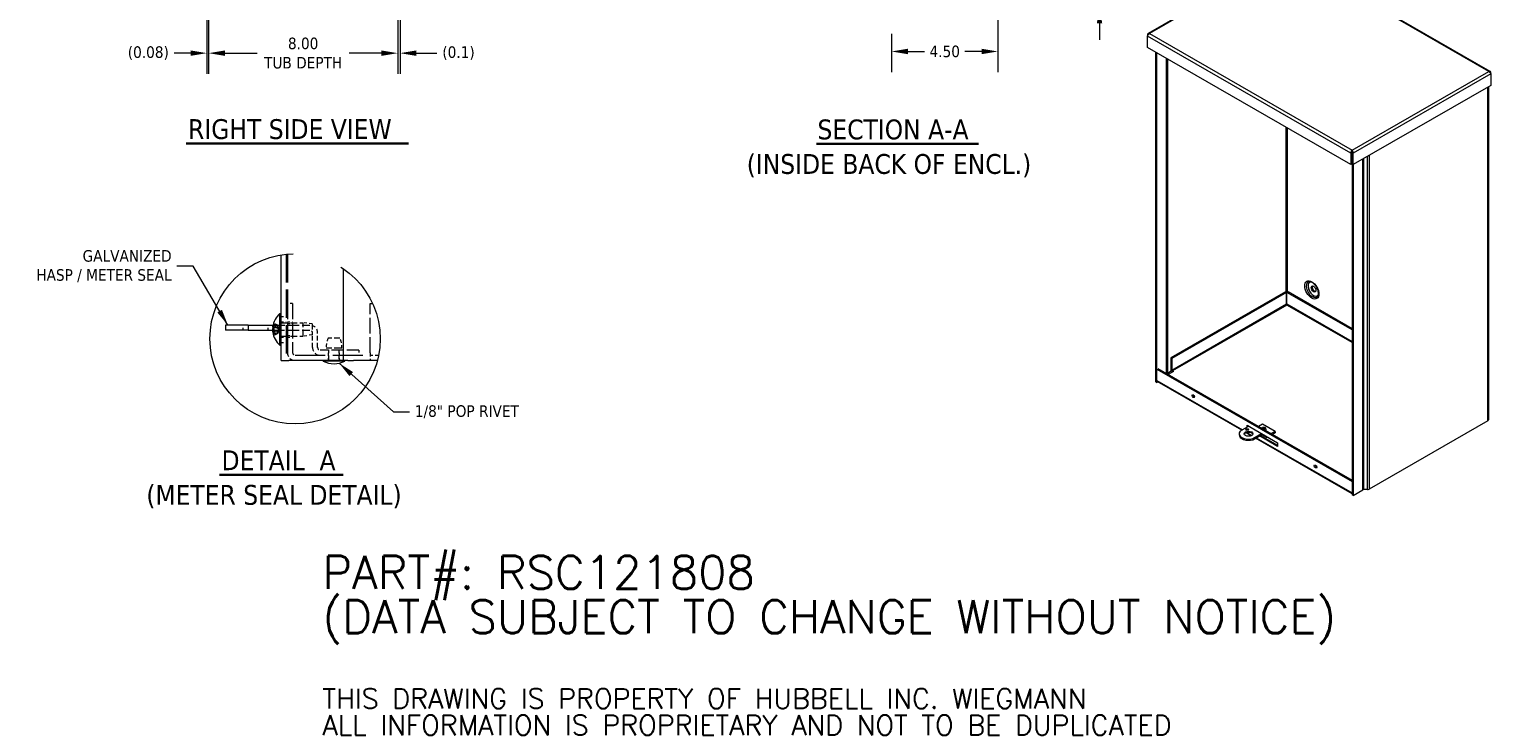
# Model space of a CAD drawing. Header units: inches. Extents: x 8 to 115, y 4 to 70.
# Tile 4 of 6: x 53 to 115, y 4 to 33. Entities that reach past the tile are written whole.
import ezdxf

# ---------------------------------------------------------------- set-up
doc = ezdxf.new("R2010")
doc.units = ezdxf.units.IN
doc.header["$LTSCALE"] = 7
doc.header["$MEASUREMENT"] = 0
doc.linetypes.add('DASHED', pattern=[0.2067, 0.1654, -0.0413])
doc.linetypes.add('DOUBLE_DASH_CHAIN', pattern=[1.2403, 0.6614, -0.0827, 0.1654, -0.0827, 0.1654, -0.0827])
doc.layers.get('0').update_dxf_attribs({"lineweight": 0})
for name, color, linetype, lineweight in [('Detail Boundary (ANSI)', 7, 'DOUBLE_DASH_CHAIN', 5), ('Dimension (ANSI)', 7, 'Continuous', 5), ('Hidden (ANSI)', 7, 'DASHED', 5), ('Symbol (ANSI)', 7, 'Continuous', 5), ('Visible (ANSI)', 7, 'Continuous', 5), ('Visible Narrow (ANSI)', 7, 'Continuous', 5)]:
    doc.layers.add(name, color=color, linetype=linetype, lineweight=lineweight)
doc.styles.add('DEFAULT-ANSI', font='tahoma.ttf')
doc.styles.add('Note Text (ANSI)', font='tahoma.ttf')
doc.styles.add('ROMANS', font='tahoma.ttf')
doc.styles.add('Text Style168', font='tahoma.ttf')
doc.dimstyles.new('Default (ANSI)', dxfattribs={"dimscale": 7, "dimtxt": 0.07, "dimasz": 0.098425, "dimexe": 0.125, "dimexo": 0.0625, "dimgap": 0.031496, "dimtad": 0, "dimtih": 1, "dimtoh": 1, "dimrnd": 1e-08, "dimzin": 0, "dimdsep": 46, "dimtxsty": 'ROMANS', "dimcen": 0.09, "dimdle": 0.393701, "dimclrd": 256, "dimclre": 256, "dimclrt": 256, "dimadec": 0, "dimazin": 0, "dimtfac": 1.428571, "dimtofl": 0, "dimtmove": 0, "dimatfit": 3, "dimfxl": 1, "dimtolj": 1, "dimtzin": 0, "dimlwd": -1, "dimlwe": -1, "dimarcsym": 0})
doc.dimstyles.new('Default (ANSI)$7', dxfattribs={"dimscale": 7, "dimtxt": 0.07, "dimasz": 0.098425, "dimexe": 0.125, "dimexo": 0.0625, "dimgap": 0.031496, "dimtad": 0, "dimtih": 1, "dimtoh": 1, "dimrnd": 1e-08, "dimzin": 0, "dimdsep": 46, "dimtxsty": 'ROMANS', "dimcen": 0.09, "dimdle": 0.393701, "dimclrd": 256, "dimclre": 256, "dimclrt": 256, "dimadec": 0, "dimazin": 0, "dimtfac": 1.428571, "dimtofl": 0, "dimtmove": 0, "dimatfit": 3, "dimfxl": 1, "dimtolj": 1, "dimtzin": 0, "dimlwd": -1, "dimlwe": -1, "dimarcsym": 0})

# ---------------------------------------------------------------- blocks, each defined once
blk = doc.blocks.new('*D5')
at = {"layer": 'Defpoints', "color": 0, "transparency": 16777216}
for p in [(95.342, 35.618), (98.627, 35.618), (95.889, 34.118)]:
    blk.add_point(p, dxfattribs=at)
at = {"layer": 'Dimension (ANSI)', "transparency": 16777216}
for p, q in [((98.627, 36.307), (98.627, 36.996)), ((95.78, 35.618), (99.502, 35.618)), ((96.326, 34.118), (99.502, 34.118)), ((98.627, 33.429), (98.627, 32.74))]:
    blk.add_line(p, q, dxfattribs=at)
for points in [[(98.512, 36.307), (98.742, 36.307), (98.627, 35.618)], [(98.512, 33.429), (98.742, 33.429), (98.627, 34.118)]]:
    blk.add_solid(points, dxfattribs=at)
at = {"layer": 'Dimension (ANSI)', "transparency": 16777216, "insert": (98.627, 34.868), "char_height": 0.49, "attachment_point": 5, "style": 'ROMANS'}
blk.add_mtext('\\A1;1.50', dxfattribs=at)
blk = doc.blocks.new('*D13')
at = {"layer": 'Defpoints', "color": 0, "transparency": 16777216}
for p in [(60.928, 34.211), (68.928, 34.118), (60.928, 32.169)]:
    blk.add_point(p, dxfattribs=at)
at = {"layer": 'Dimension (ANSI)', "transparency": 16777216}
for p, q in [((60.928, 33.774), (60.928, 31.294)), ((68.928, 33.681), (68.928, 31.294)), ((61.617, 32.169), (62.983, 32.169)), ((68.24, 32.169), (66.874, 32.169))]:
    blk.add_line(p, q, dxfattribs=at)
for points in [[(61.617, 32.284), (61.617, 32.054), (60.928, 32.169)], [(68.24, 32.284), (68.24, 32.054), (68.928, 32.169)]]:
    blk.add_solid(points, dxfattribs=at)
at = {"layer": 'Dimension (ANSI)', "transparency": 16777216, "insert": (64.928, 32.169), "char_height": 0.49, "attachment_point": 5, "style": 'ROMANS'}
blk.add_mtext('\\A1;8.00\\PTUB DEPTH', dxfattribs=at)
blk = doc.blocks.new('*D14')
at = {"layer": 'Defpoints', "color": 0, "transparency": 16777216}
for p in [(60.851, 34.118), (60.928, 34.211), (60.928, 32.169)]:
    blk.add_point(p, dxfattribs=at)
at = {"layer": 'Dimension (ANSI)', "transparency": 16777216}
for p, q in [((60.851, 33.681), (60.851, 31.294)), ((60.928, 33.774), (60.928, 31.294)), ((60.162, 32.169), (59.473, 32.169)), ((61.617, 32.169), (62.306, 32.169))]:
    blk.add_line(p, q, dxfattribs=at)
for points in [[(60.162, 32.284), (60.162, 32.054), (60.851, 32.169)], [(61.617, 32.284), (61.617, 32.054), (60.928, 32.169)]]:
    blk.add_solid(points, dxfattribs=at)
at = {"layer": 'Dimension (ANSI)', "transparency": 16777216, "insert": (58.376, 32.169), "char_height": 0.49, "attachment_point": 5, "style": 'ROMANS'}
blk.add_mtext('\\A1;(0.08)', dxfattribs=at)
blk = doc.blocks.new('*D17')
at = {"layer": 'Defpoints', "color": 0, "transparency": 16777216}
for p in [(94.327, 34.602), (89.827, 33.42), (89.827, 32.24)]:
    blk.add_point(p, dxfattribs=at)
at = {"layer": 'Dimension (ANSI)', "transparency": 16777216}
for p, q in [((94.327, 34.165), (94.327, 31.365)), ((89.827, 32.983), (89.827, 31.365)), ((90.516, 32.24), (91.223, 32.24)), ((93.638, 32.24), (92.931, 32.24))]:
    blk.add_line(p, q, dxfattribs=at)
for points in [[(90.516, 32.355), (90.516, 32.125), (89.827, 32.24)], [(93.638, 32.355), (93.638, 32.125), (94.327, 32.24)]]:
    blk.add_solid(points, dxfattribs=at)
at = {"layer": 'Dimension (ANSI)', "transparency": 16777216, "insert": (92.077, 32.24), "char_height": 0.49, "attachment_point": 5, "style": 'ROMANS'}
blk.add_mtext('\\A1;4.50', dxfattribs=at)
blk = doc.blocks.new('*D20')
at = {"layer": 'Defpoints', "color": 0, "transparency": 16777216}
for p in [(69.028, 35.291), (68.928, 34.118), (69.028, 32.169)]:
    blk.add_point(p, dxfattribs=at)
at = {"layer": 'Dimension (ANSI)', "transparency": 16777216}
for p, q in [((69.028, 34.853), (69.028, 31.294)), ((68.928, 33.681), (68.928, 31.294)), ((68.24, 32.169), (67.551, 32.169)), ((69.717, 32.169), (70.59, 32.169))]:
    blk.add_line(p, q, dxfattribs=at)
for points in [[(68.24, 32.284), (68.24, 32.054), (68.928, 32.169)], [(69.717, 32.284), (69.717, 32.054), (69.028, 32.169)]]:
    blk.add_solid(points, dxfattribs=at)
at = {"layer": 'Dimension (ANSI)', "transparency": 16777216, "insert": (71.503, 32.169), "char_height": 0.49, "attachment_point": 5, "style": 'ROMANS'}
blk.add_mtext('\\A1;(0.1)', dxfattribs=at)
blk = doc.blocks.new('2dTransSymbol1')
at = {"layer": 'Detail Boundary (ANSI)', "ltscale": 0.521368}
blk.add_circle((9.2265, 2.8685), 0.5146, dxfattribs=at)

msp = doc.modelspace()

# ---------------------------------------------------------------- linework, layer by layer
at = {"layer": 'Hidden (ANSI)', "ltscale": 1.036779}
msp.add_line((64.21189, 23.66201), (64.21189, 19.16166), dxfattribs=at)
at = {"layer": 'Hidden (ANSI)', "ltscale": 1.037993}
msp.add_line((64.26645, 23.66728), (64.26645, 19.16166), dxfattribs=at)
at = {"layer": 'Hidden (ANSI)', "ltscale": 0.058946}
for p, q in [((64.48358, 21.56791), (64.26658, 21.56791)), ((62.38358, 20.43916), (62.38358, 20.65616)), ((63.44845, 20.43916), (63.44845, 20.65616)), ((63.69608, 20.43916), (63.69608, 20.65616)), ((63.88595, 20.43916), (63.88595, 20.65616)), ((63.99489, 21.02103), (64.21189, 21.02103)), ((63.99489, 20.80228), (64.21189, 20.80228)), ((64.26658, 20.80228), (64.48358, 20.80228)), ((64.26658, 20.73141), (64.48358, 20.73141)), ((63.99489, 20.14603), (64.21189, 20.14603)), ((63.99489, 19.92728), (64.21189, 19.92728)), ((64.26658, 20.21691), (64.48358, 20.21691)), ((64.26658, 20.14603), (64.48358, 20.14603)), ((65.99733, 19.37866), (65.99733, 19.59566)), ((65.99733, 19.16166), (65.99733, 19.37866)), ((66.47333, 19.37866), (66.47333, 19.59566)), ((66.47333, 19.16166), (66.47333, 19.37866)), ((67.28533, 19.59566), (67.28533, 19.37866))]:
    msp.add_line(p, q, dxfattribs=at)
at = {"layer": 'Hidden (ANSI)', "ltscale": 0.565833}
for p, q in [((64.26658, 21.56791), (64.26658, 19.48803)), ((64.48358, 21.56791), (64.48358, 19.48803)), ((67.76658, 19.48803), (67.76658, 21.56791))]:
    msp.add_line(p, q, dxfattribs=at)
at = {"layer": 'Hidden (ANSI)', "ltscale": 0.026858}
msp.add_line((67.76658, 21.56791), (67.86565, 21.56791), dxfattribs=at)
at = {"layer": 'Hidden (ANSI)', "ltscale": 0.427812}
msp.add_line((63.64332, 20.43916), (65.21595, 20.43916), dxfattribs=at)
at = {"layer": 'Hidden (ANSI)', "ltscale": 0.424167}
msp.add_line((63.65672, 20.65616), (65.21595, 20.65616), dxfattribs=at)
at = {"layer": 'Hidden (ANSI)', "ltscale": 0.056324}
msp.add_line((63.67817, 20.56475), (63.88553, 20.56294), dxfattribs=at)
at = {"layer": 'Hidden (ANSI)', "ltscale": 0.027089}
for p, q in [((63.68424, 20.73651), (63.68424, 20.68584)), ((63.68424, 20.37645), (63.68424, 20.29094))]:
    msp.add_line(p, q, dxfattribs=at)
at = {"layer": 'Hidden (ANSI)', "ltscale": 0.000345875}
msp.add_line((63.68424, 20.5734), (63.68424, 20.57187), dxfattribs=at)
at = {"layer": 'Hidden (ANSI)', "ltscale": 0.023429}
for p, q in [((63.83729, 20.6125), (63.83729, 20.65621)), ((63.83729, 20.53222), (63.83729, 20.60597)), ((63.83729, 20.34235), (63.83729, 20.4161)), ((63.83729, 20.29211), (63.83729, 20.33582))]:
    msp.add_line(p, q, dxfattribs=at)
at = {"layer": 'Hidden (ANSI)', "ltscale": 0.031099}
for q in [(63.88506, 20.5754), (63.88506, 20.37292)]:
    msp.add_line((63.93889, 20.47416), q, dxfattribs=at)
at = {"layer": 'Hidden (ANSI)', "ltscale": 0.253225}
for p, q in [((63.99489, 20.76116), (64.92589, 20.76116)), ((63.99489, 20.18716), (64.92589, 20.18716))]:
    msp.add_line(p, q, dxfattribs=at)
at = {"layer": 'Hidden (ANSI)', "ltscale": 0.245235}
msp.add_line((64.92589, 20.18716), (64.92589, 20.76116), dxfattribs=at)
at = {"layer": 'Hidden (ANSI)', "ltscale": 0.104818}
for p, q in [((65.30739, 20.70516), (64.92589, 20.76116)), ((65.30739, 20.24316), (64.92589, 20.18716))]:
    msp.add_line(p, q, dxfattribs=at)
at = {"layer": 'Hidden (ANSI)', "ltscale": 0.197365}
msp.add_line((65.30739, 20.70516), (65.30739, 20.24316), dxfattribs=at)
at = {"layer": 'Hidden (ANSI)', "ltscale": 0.06441}
msp.add_line((63.64846, 20.38331), (63.88553, 20.38538), dxfattribs=at)
at = {"layer": 'Hidden (ANSI)', "ltscale": 0.001067}
msp.add_line((63.68424, 20.26248), (63.68424, 20.2597), dxfattribs=at)
at = {"layer": 'Hidden (ANSI)', "ltscale": 0.169894}
for p, q in [((65.32533, 19.70503), (65.32533, 20.32978)), ((65.54233, 19.70503), (65.54233, 20.32978))]:
    msp.add_line(p, q, dxfattribs=at)
at = {"layer": 'Hidden (ANSI)', "ltscale": 0.215466}
msp.add_line((66.4875, 20.0998), (65.98315, 20.0998), dxfattribs=at)
at = {"layer": 'Hidden (ANSI)', "ltscale": 1.096698}
msp.add_line((64.59295, 19.37866), (67.76658, 19.37866), dxfattribs=at)
at = {"layer": 'Hidden (ANSI)', "ltscale": 0.444409}
msp.add_line((67.28533, 19.59566), (65.6517, 19.59566), dxfattribs=at)
at = {"layer": 'Hidden (ANSI)', "ltscale": 0.282095}
msp.add_line((66.56545, 19.6798), (65.90521, 19.6798), dxfattribs=at)
at = {"layer": 'Hidden (ANSI)', "ltscale": 0.121838}
for p, q in [((66.01658, 19.23166), (66.01658, 19.6798)), ((66.45408, 19.23166), (66.45408, 19.6798))]:
    msp.add_line(p, q, dxfattribs=at)
at = {"layer": 'Hidden (ANSI)', "ltscale": 0.139397}
msp.add_line((67.76658, 19.48803), (67.76658, 19.16166), dxfattribs=at)
at = {"layer": 'Hidden (ANSI)', "ltscale": 0.095749}
msp.add_line((67.76658, 19.37866), (68.11884, 19.37866), dxfattribs=at)
at = {"layer": 'Hidden (ANSI)', "ltscale": 0.139397}
for centre, radius, start, end in [((65.21595, 20.32978), 0.32638, 0, 90), ((64.59295, 19.48803), 0.32637, 180, 270), ((65.6517, 19.70503), 0.32637, 180, 270)]:
    msp.add_arc(centre, radius, start, end, dxfattribs=at)
at = {"layer": 'Hidden (ANSI)', "ltscale": 0.046648}
for centre, radius, start, end in [((65.21595, 20.32978), 0.10937, 0, 90), ((64.59295, 19.48803), 0.10938, 180, 270), ((65.6517, 19.70503), 0.10937, 180, 270)]:
    msp.add_arc(centre, radius, start, end, dxfattribs=at)
at = {"layer": 'Hidden (ANSI)', "ltscale": 0.117211}
for centre, start, end in [((66.82099, 19.72708), 156.0175471, 182.9553903), ((65.64967, 19.72708), 357.0446097, 23.9824529)]:
    msp.add_arc(centre, 0.917, start, end, dxfattribs=at)
at = {"layer": 'Hidden (ANSI)', "ltscale": 0.029819}
for centre, start, end in [((65.94658, 19.23166), 270, 0), ((66.52408, 19.23166), 180, 270)]:
    msp.add_arc(centre, 0.07, start, end, dxfattribs=at)
at = {"layer": 'Hidden (ANSI)', "ltscale": 0.040089}
for centre, major_axis, ratio, start_param, end_param in [((64.52712, 20.48571), (-0.88848, 0.017), 0.88991713, 5.97417462, 6.14038147), ((64.52712, 20.45993), (-0.88854, -0.01381), 0.8273236, 5.94429374, 6.1105006), ((64.52712, 20.49671), (-0.8886, 0.00871), 0.45603876, 0.1643031, 0.33050995), ((64.52712, 20.4532), (-0.8886, -0.00937), 0.56165782, 0.15390696, 0.32011382)]:
    msp.add_ellipse(centre, major_axis=major_axis, ratio=ratio, start_param=start_param, end_param=end_param, dxfattribs=at)
at = {"layer": 'Hidden (ANSI)', "ltscale": 0.014112}
for points in [[(63.64396, 20.57784), (63.64405, 20.57861), (63.64415, 20.57941), (63.64511, 20.58699), (63.64648, 20.59587), (63.64864, 20.60842), (63.64922, 20.61167), (63.64983, 20.61507)], [(63.64396, 20.47416), (63.64405, 20.47285), (63.64415, 20.47156), (63.64511, 20.46005), (63.64648, 20.45125), (63.64864, 20.44271), (63.64922, 20.44077), (63.64983, 20.43902)]]:
    msp.add_open_spline(points, degree=3, knots=[0.072733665, 0.072733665, 0.072733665, 0.072733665, 0.0758557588, 0.0758557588, 0.1010879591, 0.1010879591, 0.10923577, 0.10923577, 0.10923577, 0.10923577], dxfattribs=at)
at = {"layer": 'Hidden (ANSI)', "ltscale": 0.002359}
msp.add_open_spline([(63.64983, 20.57264), (63.64936, 20.57022), (63.6489, 20.56766), (63.64846, 20.56501)], degree=3, dxfattribs=at)
at = {"layer": 'Hidden (ANSI)', "ltscale": 0.00787}
for points, knots in [([(63.68532, 20.74237), (63.68462, 20.74052), (63.68424, 20.73837), (63.68424, 20.73426), (63.68483, 20.73161), (63.68675, 20.72745), (63.68843, 20.7252), (63.69165, 20.72231), (63.69356, 20.72106), (63.69548, 20.72019)], [0.0173374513, 0.0173374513, 0.0173374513, 0.0173374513, 0.0218953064, 0.0218953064, 0.0274003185, 0.0274003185, 0.0328849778, 0.0328849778, 0.0373294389, 0.0373294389, 0.0373294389, 0.0373294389]), ([(63.69548, 20.67076), (63.69356, 20.67155), (63.69165, 20.6727), (63.68843, 20.67536), (63.68675, 20.67743), (63.68483, 20.68128), (63.68424, 20.68374), (63.68424, 20.68757), (63.68462, 20.68956), (63.68532, 20.69129)], [0.05024115, 0.05024115, 0.05024115, 0.05024115, 0.054685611, 0.054685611, 0.0601702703, 0.0601702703, 0.0656752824, 0.0656752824, 0.0702331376, 0.0702331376, 0.0702331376, 0.0702331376]), ([(63.68532, 20.57488), (63.68462, 20.57392), (63.68424, 20.57282), (63.68424, 20.57072), (63.68483, 20.56936), (63.68675, 20.56725), (63.68843, 20.56611), (63.69165, 20.56467), (63.69356, 20.56404), (63.69548, 20.56361)], [0.0173374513, 0.0173374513, 0.0173374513, 0.0173374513, 0.0218953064, 0.0218953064, 0.0274003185, 0.0274003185, 0.0328849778, 0.0328849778, 0.0373294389, 0.0373294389, 0.0373294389, 0.0373294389]), ([(63.68532, 20.37344), (63.68462, 20.37439), (63.68424, 20.3755), (63.68424, 20.3776), (63.68483, 20.37896), (63.68675, 20.38107), (63.68843, 20.38221), (63.69165, 20.38365), (63.69356, 20.38428), (63.69548, 20.3847)], [0.0173374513, 0.0173374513, 0.0173374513, 0.0173374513, 0.0218953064, 0.0218953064, 0.0274003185, 0.0274003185, 0.0328849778, 0.0328849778, 0.0373294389, 0.0373294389, 0.0373294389, 0.0373294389]), ([(63.69548, 20.3013), (63.69356, 20.30074), (63.69165, 20.29994), (63.68843, 20.2981), (63.68675, 20.29668), (63.68483, 20.29404), (63.68424, 20.29236), (63.68424, 20.28977), (63.68462, 20.28842), (63.68532, 20.28725)], [0.05024115, 0.05024115, 0.05024115, 0.05024115, 0.054685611, 0.054685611, 0.0601702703, 0.0601702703, 0.0656752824, 0.0656752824, 0.0702331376, 0.0702331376, 0.0702331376, 0.0702331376]), ([(63.69548, 20.27756), (63.69356, 20.27677), (63.69165, 20.27562), (63.68843, 20.27296), (63.68675, 20.27089), (63.68483, 20.26704), (63.68424, 20.26458), (63.68424, 20.26075), (63.68462, 20.25876), (63.68532, 20.25703)], [0.05024115, 0.05024115, 0.05024115, 0.05024115, 0.054685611, 0.054685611, 0.0601702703, 0.0601702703, 0.0656752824, 0.0656752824, 0.0702331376, 0.0702331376, 0.0702331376, 0.0702331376])]:
    msp.add_open_spline(points, degree=3, knots=knots, dxfattribs=at)
at = {"layer": 'Hidden (ANSI)', "ltscale": 0.006047}
for points, knots in [([(63.69548, 20.64702), (63.69356, 20.64758), (63.69165, 20.64838), (63.68843, 20.65022), (63.68675, 20.65164), (63.68483, 20.65428), (63.68424, 20.65596), (63.68424, 20.65738)], [0.05024115, 0.05024115, 0.05024115, 0.05024115, 0.054685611, 0.054685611, 0.0601702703, 0.0601702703, 0.0656752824, 0.0656752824, 0.0656752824, 0.0656752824]), ([(63.68424, 20.21181), (63.68424, 20.21406), (63.68483, 20.21671), (63.68675, 20.22087), (63.68843, 20.22312), (63.69165, 20.22601), (63.69356, 20.22726), (63.69548, 20.22813)], [0.0218953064, 0.0218953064, 0.0218953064, 0.0218953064, 0.0274003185, 0.0274003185, 0.0328849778, 0.0328849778, 0.0373294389, 0.0373294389, 0.0373294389, 0.0373294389])]:
    msp.add_open_spline(points, degree=3, knots=knots, dxfattribs=at)
at = {"layer": 'Hidden (ANSI)', "ltscale": 0.043086}
for points, weights in [([(63.83729, 20.65621), (63.77766, 20.68319), (63.69548, 20.72019)], [1, 1.01386799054, 1.00236054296]), ([(63.69548, 20.67076), (63.77766, 20.63707), (63.83729, 20.6125)], [1.00236054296, 1.01386799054, 1]), ([(63.69548, 20.64702), (63.77766, 20.62329), (63.83729, 20.60597)], [1.00236054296, 1.01386799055, 1]), ([(63.83729, 20.53222), (63.77766, 20.54546), (63.69548, 20.56361)], [1, 1.01386799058, 1.00236054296]), ([(63.83729, 20.4161), (63.77766, 20.40286), (63.69548, 20.3847)], [1, 1.01386799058, 1.00236054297]), ([(63.69548, 20.3013), (63.77766, 20.32503), (63.83729, 20.34235)], [1.00236054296, 1.01386799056, 1]), ([(63.69548, 20.27756), (63.77766, 20.31125), (63.83729, 20.33582)], [1.00236054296, 1.01386799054, 1]), ([(63.83729, 20.29211), (63.77766, 20.26513), (63.69548, 20.22813)], [1, 1.01386799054, 1.00236054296])]:
    msp.add_rational_spline(points, weights, degree=2, dxfattribs=at)
at = {"layer": 'Hidden (ANSI)', "ltscale": 0.01435}
for points, weights in [([(63.86189, 20.61423), (63.85135, 20.63232), (63.83729, 20.65621)], [1.26415938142, 1.1355693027, 1]), ([(63.83729, 20.6125), (63.85135, 20.59041), (63.86189, 20.57368)], [1, 1.1355693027, 1.26415938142]), ([(63.83729, 20.60597), (63.85135, 20.59083), (63.86189, 20.57936)], [1, 1.1355693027, 1.26415938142]), ([(63.86189, 20.51095), (63.85135, 20.52012), (63.83729, 20.53222)], [1.26415938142, 1.1355693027, 1]), ([(63.86189, 20.43737), (63.85135, 20.4282), (63.83729, 20.4161)], [1.26415938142, 1.1355693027, 1]), ([(63.83729, 20.33582), (63.85135, 20.3579), (63.86189, 20.37464)], [1, 1.1355693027, 1.26415938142]), ([(63.83729, 20.34235), (63.85135, 20.35749), (63.86189, 20.36896)], [1, 1.1355693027, 1.26415938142]), ([(63.86189, 20.33409), (63.85135, 20.316), (63.83729, 20.29211)], [1.26415938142, 1.1355693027, 1])]:
    msp.add_rational_spline(points, weights, degree=2, dxfattribs=at)
at = {"layer": 'Hidden (ANSI)', "ltscale": 0.046049}
for points in [[(63.86189, 20.57936), (63.86765, 20.57309), (63.87337, 20.56837), (63.88071, 20.56405), (63.88354, 20.56297), (63.88749, 20.56292), (63.88857, 20.56397), (63.88857, 20.56774), (63.88749, 20.57071), (63.88354, 20.57836), (63.88071, 20.58304), (63.87337, 20.59508), (63.86765, 20.60434), (63.86189, 20.61423)], [(63.86189, 20.57368), (63.86765, 20.56454), (63.87337, 20.55389), (63.88071, 20.5367), (63.88354, 20.52894), (63.88749, 20.51308), (63.88857, 20.50498), (63.88857, 20.49025), (63.88749, 20.48263), (63.88354, 20.46875), (63.88071, 20.46246), (63.87337, 20.44946), (63.86765, 20.44238), (63.86189, 20.43737)], [(63.86189, 20.37464), (63.86765, 20.38378), (63.87337, 20.39443), (63.88071, 20.41162), (63.88354, 20.41938), (63.88749, 20.43523), (63.88857, 20.44334), (63.88857, 20.45807), (63.88749, 20.46569), (63.88354, 20.47957), (63.88071, 20.48586), (63.87337, 20.49886), (63.86765, 20.50594), (63.86189, 20.51095)], [(63.86189, 20.36896), (63.86765, 20.37523), (63.87337, 20.37995), (63.88071, 20.38427), (63.88354, 20.38535), (63.88749, 20.3854), (63.88857, 20.38435), (63.88857, 20.38058), (63.88749, 20.37761), (63.88354, 20.36996), (63.88071, 20.36528), (63.87337, 20.35324), (63.86765, 20.34398), (63.86189, 20.33409)]]:
    msp.add_open_spline(points, degree=3, knots=[0.304491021, 0.304491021, 0.304491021, 0.304491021, 0.329715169, 0.329715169, 0.346259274, 0.346259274, 0.362803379, 0.362803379, 0.379347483, 0.379347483, 0.395891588, 0.395891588, 0.421115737, 0.421115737, 0.421115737, 0.421115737], dxfattribs=at)
at = {"layer": 'Hidden (ANSI)', "ltscale": 0.014928}
msp.add_open_spline([(63.64983, 20.36743), (63.64799, 20.37386), (63.64633, 20.37886), (63.64459, 20.38263), (63.64412, 20.38324), (63.64379, 20.38324)], degree=3, knots=[0, 0, 0, 0, 0.0252937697, 0.0252937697, 0.0382839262, 0.0382839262, 0.0382839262, 0.0382839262], dxfattribs=at)
at = {"layer": 'Symbol (ANSI)', "lineweight": 30}
for p, q in [((59.97449, 28.34631), (69.38535, 28.34631)), ((86.65044, 28.33331), (93.50659, 28.33331)), ((61.39087, 14.32733), (66.62079, 14.32733))]:
    msp.add_line(p, q, dxfattribs=at)
at = {"layer": 'Visible (ANSI)'}
for p, q in [((106.48989, 36.34404), (100.6855, 33.00151)), ((115.15663, 31.39858), (106.56871, 36.34404)), ((100.67732, 32.94396), (100.65894, 32.95455)), ((100.65894, 32.95455), (100.65894, 32.89506)), ((100.65894, 32.40923), (100.65894, 32.89506)), ((109.26118, 27.45553), (100.65894, 32.40923)), ((101.00703, 18.25918), (101.00703, 32.20877)), ((101.05087, 18.23393), (101.05087, 32.18353)), ((101.49282, 31.92903), (101.49282, 18.59202)), ((115.16481, 31.34103), (115.18319, 31.35162)), ((115.18319, 31.29213), (115.18319, 31.35162)), ((115.18319, 31.29213), (115.18319, 30.8063)), ((115.18319, 30.8063), (109.36448, 27.45553)), ((115.08609, 30.75038), (115.08609, 16.6445)), ((109.30502, 27.9666), (109.26118, 27.94136)), ((109.26118, 27.94136), (109.26118, 27.45553)), ((109.30502, 27.9666), (109.30502, 27.48078)), ((109.31184, 28.01166), (109.31184, 13.47676)), ((109.31283, 28.0131), (109.31283, 28.06379)), ((109.32064, 27.9666), (109.32064, 27.48078)), ((109.32064, 27.9666), (109.36448, 27.94136)), ((109.36448, 27.45553), (109.36448, 27.94136)), ((109.30502, 27.48078), (109.26118, 27.45553)), ((109.32064, 27.48078), (109.36448, 27.45553)), ((109.35568, 27.4606), (109.35568, 13.45151)), ((63.99489, 19.16166), (63.99489, 23.63269)), ((66.61989, 23.05195), (66.61989, 19.16166)), ((106.5001, 22.06317), (101.64585, 19.26779)), ((106.54394, 22.03793), (101.68969, 19.24255)), ((106.54394, 22.03793), (106.5001, 22.06317)), ((106.54394, 21.5521), (106.54394, 22.03793)), ((106.55957, 22.03793), (106.60341, 22.06317)), ((109.31184, 20.453), (106.55957, 22.03793)), ((106.55957, 21.5521), (106.55957, 22.03793)), ((109.31184, 20.50349), (106.60341, 22.06317)), ((63.94488, 19.80216), (63.94488, 21.14616)), ((63.94488, 21.14616), (63.99489, 21.14616)), ((62.60268, 20.65616), (61.63983, 20.65616)), ((61.63983, 20.65616), (61.63983, 20.43916)), ((62.60268, 20.43916), (61.63983, 20.43916)), ((62.60268, 20.65616), (63.65672, 20.65616)), ((62.60268, 20.65616), (62.60268, 20.43916)), ((62.60268, 20.43916), (63.64332, 20.43916)), ((63.64379, 20.56505), (63.67817, 20.56475)), ((63.68424, 20.65738), (63.68424, 20.5734)), ((63.64379, 20.38327), (63.64846, 20.38331)), ((63.68424, 20.2597), (63.68424, 20.21181)), ((63.94488, 19.80216), (63.99489, 19.80216)), ((101.68969, 19.24255), (101.64585, 19.26779)), ((101.64585, 19.26779), (101.64585, 18.78197)), ((101.68969, 19.24255), (101.68969, 18.75672)), ((63.99489, 19.16166), (64.32127, 19.16166)), ((66.61989, 19.16166), (64.32127, 19.16166)), ((65.77683, 19.13716), (65.77683, 19.16166)), ((66.69383, 19.13716), (65.77683, 19.13716)), ((66.82364, 19.16166), (66.61989, 19.16166)), ((66.69383, 19.13716), (66.69383, 19.16166)), ((66.82364, 19.16166), (67.05442, 19.16166)), ((68.06879, 19.16166), (67.05442, 19.16166)), ((101.0509, 18.79601), (109.31184, 14.03885)), ((101.09474, 18.82125), (109.31184, 14.08934)), ((101.50197, 18.62287), (101.6652, 18.71687)), ((101.75633, 18.69279), (101.53707, 18.56653)), ((101.71178, 18.71845), (101.75633, 18.69279)), ((101.71232, 18.66745), (101.71178, 18.66776)), ((101.00703, 18.25918), (101.05087, 18.23393)), ((101.0896, 18.25623), (101.05087, 18.23393)), ((104.64828, 16.20693), (101.0703, 18.26734)), ((104.94232, 16.37625), (104.57652, 16.1656)), ((105.04852, 15.97644), (104.83128, 16.10154)), ((104.87202, 16.33577), (104.87202, 16.41673)), ((104.87202, 16.41673), (106.15365, 15.67869)), ((104.91586, 16.39149), (104.91586, 16.36102)), ((105.52256, 16.46268), (105.35652, 16.36706)), ((106.05996, 16.15321), (105.52256, 16.46268)), ((106.05996, 16.15321), (105.89392, 16.05759)), ((105.93793, 16.03225), (106.05996, 16.10252)), ((106.05996, 16.15321), (106.05996, 16.10252)), ((115.05878, 16.60653), (110.03109, 13.71128)), ((104.53354, 16.06173), (104.53354, 16.01104)), ((105.11392, 15.85614), (105.47972, 16.06678)), ((105.11392, 15.80545), (105.52373, 16.04144)), ((105.11392, 15.85614), (105.11392, 15.80545)), ((109.31184, 13.52136), (105.22969, 15.87211)), ((106.15365, 15.5254), (105.39063, 15.96479)), ((105.43447, 15.99004), (106.15365, 15.57589)), ((105.4876, 16.02063), (105.68338, 15.90789)), ((105.66398, 15.95073), (105.66398, 15.96067)), ((105.72992, 15.91246), (105.73881, 15.91758)), ((106.15365, 15.67869), (106.15365, 15.5254)), ((109.35568, 13.45151), (109.77031, 13.69028)), ((109.96515, 13.69555), (109.7924, 13.69555)), ((109.35568, 13.45151), (109.31184, 13.47676))]:
    msp.add_line(p, q, dxfattribs=at)
for centre, radius, start, end in [((64.5269, 20.47416), 0.88901, 130.8959862, 173.3030696), ((64.5269, 20.47416), 0.88901, 186.6969304, 229.1040138), ((66.23533, 19.98946), 0.9678, 241.7217834, 298.2782166)]:
    msp.add_arc(centre, radius, start, end, dxfattribs=at)
for centre, major_axis, ratio in [((107.68312, 22.1871), (-0.07018, 0.12186), 0.57809312), ((102.59602, 17.65075), (-0.03668, 0.06369), 0.57809312), ((104.93354, 16.06173), (-0.1875, 0), 0.5758617), ((104.87998, 16.23855), (-0.0625, 0), 0.5758617), ((105.57913, 16.30354), (-0.07205, 0), 0.5758617), ((107.76674, 14.67313), (-0.03668, 0.06369), 0.57809312)]:
    msp.add_ellipse(centre, major_axis=major_axis, ratio=ratio, dxfattribs=at)
for centre, major_axis, ratio, start_param, end_param in [((107.72696, 22.21235), (0.07018, -0.12186), 0.57809312, 3.45800017, 5.96677779), ((106.55175, 21.5054), (0.03125, 0), 0.5758617, 1.32149106, 1.82010159), ((64.52712, 20.49512), (-0.8886, 0.00937), 0.56165782, 5.96307149, 6.12927835), ((64.52712, 20.45161), (-0.8886, -0.00871), 0.45603876, 5.95267535, 6.11888221), ((64.52712, 20.48839), (-0.88854, 0.01381), 0.8273236, 0.17268471, 0.33889157), ((64.52712, 20.46261), (-0.88848, -0.017), 0.88991713, 0.14280383, 0.30901069), ((101.52407, 18.61015), (-0.03125, 0), 0.5758617, 5.49778714, 6.28318531), ((101.71178, 18.74399), (0.04653, -0.08081), 0.57809312, 3.92892453, 5.49972085), ((101.71178, 18.74399), (0.01559, -0.02708), 0.57809312, 3.92892453, 5.49972085), ((102.63986, 17.67599), (0.03668, -0.06369), 0.57809312, 3.77925771, 5.64552026), ((104.93354, 16.06173), (-0.4, 0), 0.5758617, 5.81534757, 8.32181937), ((104.93354, 16.01104), (0.1875, 0), 0.5758617, 0.23693325, 2.9046594), ((104.87998, 16.18787), (-0.0625, 0), 0.5758617, 3.92284332, 5.50193464), ((105.57913, 16.20544), (0.09432, 0), 0.5758617, 5.94808205, 6.24681234), ((114.99284, 16.6445), (0.09325, 0), 0.5758617, 5.49778714, 6.28318531), ((104.93354, 16.01104), (-0.4, 0), 0.5758617, 0, 2.03863406), ((105.72992, 15.9887), (-0.04653, -0.08081), 0.57809312, 5.49585344, 7.06664976), ((107.81058, 14.69838), (0.03668, -0.06369), 0.57809312, 3.77925771, 5.64552026), ((109.7924, 13.67756), (0.03125, 0), 0.5758617, 1.57079633, 2.35619449), ((109.96515, 13.74925), (-0.09325, 0), 0.5758617, 1.57079633, 2.35619449)]:
    msp.add_ellipse(centre, major_axis=major_axis, ratio=ratio, start_param=start_param, end_param=end_param, dxfattribs=at)
for points, knots in [([(100.73916, 33.00104), (100.71093, 33.01335), (100.68333, 33.00761), (100.6693, 32.98583), (100.6638, 32.9773), (100.66028, 32.96655), (100.65894, 32.95455)], [0, 0, 0, 0, 1.12870504, 1.12870504, 1.12870504, 1.57079633, 1.57079633, 1.57079633, 1.57079633]), ([(100.65894, 32.89506), (100.66236, 32.92177), (100.68108, 32.95656), (100.70693, 32.97978), (100.71705, 32.98887), (100.7281, 32.99621), (100.73916, 33.00104)], [0, 0, 0, 0, 1.12870504, 1.12870504, 1.12870504, 1.57079633, 1.57079633, 1.57079633, 1.57079633]), ([(115.18319, 31.35162), (115.17977, 31.38227), (115.16105, 31.40338), (115.1352, 31.40471), (115.12508, 31.40523), (115.11403, 31.40294), (115.10297, 31.39811)], [0, 0, 0, 0, 1.12870504, 1.12870504, 1.12870504, 1.57079633, 1.57079633, 1.57079633, 1.57079633]), ([(115.10297, 31.39811), (115.1312, 31.3858), (115.1588, 31.35615), (115.17283, 31.32608), (115.17833, 31.31431), (115.18185, 31.30259), (115.18319, 31.29213)], [0, 0, 0, 0, 1.12870504, 1.12870504, 1.12870504, 1.57079633, 1.57079633, 1.57079633, 1.57079633]), ([(109.31283, 28.06379), (109.29144, 28.04753), (109.27069, 28.01395), (109.26349, 27.97994), (109.26068, 27.96662), (109.25984, 27.95336), (109.26118, 27.94136)], [0, 0, 0, 0, 1.12870504, 1.12870504, 1.12870504, 1.57079633, 1.57079633, 1.57079633, 1.57079633]), ([(109.31283, 28.0131), (109.3064, 28.00422), (109.30076, 27.98506), (109.30431, 27.96934), (109.30451, 27.96841), (109.30475, 27.9675), (109.30502, 27.9666)], [0, 0, 0, 0, 1.48347479, 1.48347479, 1.48347479, 1.57079633, 1.57079633, 1.57079633, 1.57079633]), ([(109.36448, 27.94136), (109.3679, 27.97201), (109.35602, 28.01075), (109.33702, 28.0379), (109.32958, 28.04854), (109.32121, 28.05742), (109.31283, 28.06379)], [0, 0, 0, 0, 1.12870504, 1.12870504, 1.12870504, 1.57079633, 1.57079633, 1.57079633, 1.57079633]), ([(109.31283, 28.0131), (109.31926, 28.00422), (109.32489, 27.98506), (109.32135, 27.96934), (109.32114, 27.96841), (109.32091, 27.9675), (109.32064, 27.9666)], [0, 0, 0, 0, 1.48347479, 1.48347479, 1.48347479, 1.57079633, 1.57079633, 1.57079633, 1.57079633]), ([(107.87722, 21.91209), (107.88503, 21.93115), (107.89043, 21.9556), (107.89323, 22.01097), (107.89111, 22.04132), (107.87919, 22.10604), (107.86929, 22.14044), (107.84222, 22.2096), (107.82494, 22.24435), (107.78477, 22.31011), (107.76185, 22.34109), (107.71323, 22.39567), (107.68755, 22.41931), (107.63692, 22.45692), (107.61198, 22.47101), (107.57232, 22.48693), (107.5567, 22.49108), (107.54269, 22.49301)], [5.91725188, 5.91725188, 5.91725188, 5.91725188, 6.22644887, 6.22644887, 6.51704902, 6.51704902, 6.81201192, 6.81201192, 7.11149307, 7.11149307, 7.41224832, 7.41224832, 7.71063771, 7.71063771, 8.00379203, 8.00379203, 8.21604764, 8.21604764, 8.21604764, 8.21604764]), ([(106.55175, 21.5056), (106.54532, 21.51448), (106.53969, 21.53364), (106.54323, 21.54936), (106.54344, 21.55029), (106.54368, 21.5512), (106.54394, 21.5521)], [0, 0, 0, 0, 1.48347479, 1.48347479, 1.48347479, 1.57079633, 1.57079633, 1.57079633, 1.57079633]), ([(106.55175, 21.5056), (106.55818, 21.51448), (106.56382, 21.53364), (106.56028, 21.54936), (106.56007, 21.55029), (106.55983, 21.5512), (106.55957, 21.5521)], [0, 0, 0, 0, 1.48347479, 1.48347479, 1.48347479, 1.57079633, 1.57079633, 1.57079633, 1.57079633]), ([(63.64983, 20.37568), (63.64798, 20.38518), (63.64633, 20.39665), (63.64402, 20.4207), (63.64336, 20.43329), (63.64306, 20.45609), (63.6434, 20.46778), (63.64511, 20.48827), (63.64648, 20.49707), (63.64864, 20.50561), (63.64922, 20.50755), (63.64983, 20.5093)], [0, 0, 0, 0, 0.025311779, 0.025311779, 0.050623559, 0.050623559, 0.075855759, 0.075855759, 0.101087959, 0.101087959, 0.10923577, 0.10923577, 0.10923577, 0.10923577]), ([(63.64983, 20.58089), (63.64798, 20.57446), (63.64633, 20.56945), (63.64402, 20.56448), (63.64336, 20.56451), (63.64308, 20.56862), (63.64332, 20.57239), (63.64396, 20.57784)], [0, 0, 0, 0, 0.0253117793, 0.0253117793, 0.0506235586, 0.0506235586, 0.072733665, 0.072733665, 0.072733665, 0.072733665]), ([(63.64846, 20.56501), (63.64717, 20.55725), (63.64604, 20.5486), (63.64402, 20.52761), (63.64336, 20.51503), (63.64308, 20.49364), (63.64332, 20.48343), (63.64396, 20.47416)], [0.0064586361, 0.0064586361, 0.0064586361, 0.0064586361, 0.0253117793, 0.0253117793, 0.0506235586, 0.0506235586, 0.072733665, 0.072733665, 0.072733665, 0.072733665]), ([(63.64379, 20.38324), (63.64348, 20.38324), (63.64329, 20.38269), (63.64306, 20.37944), (63.6434, 20.37484), (63.64511, 20.36134), (63.64648, 20.35245), (63.64864, 20.3399), (63.64922, 20.33665), (63.64983, 20.33325)], [0.0382839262, 0.0382839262, 0.0382839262, 0.0382839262, 0.0505875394, 0.0505875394, 0.0758377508, 0.0758377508, 0.1010879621, 0.1010879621, 0.109235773, 0.109235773, 0.109235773, 0.109235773]), ([(105.51071, 16.31654), (105.50748, 16.31091), (105.50436, 16.30479), (105.49979, 16.2944), (105.4982, 16.29043), (105.4967, 16.28633)], [1.846129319, 1.846129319, 1.846129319, 1.846129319, 1.917147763, 1.917147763, 1.958209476, 1.958209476, 1.958209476, 1.958209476]), ([(105.67339, 16.20346), (105.67392, 16.2119), (105.67393, 16.22044), (105.67292, 16.23733), (105.67189, 16.24568), (105.66891, 16.26186), (105.66696, 16.26969), (105.66234, 16.28457), (105.65968, 16.29162), (105.6539, 16.30479), (105.65078, 16.31091), (105.64755, 16.31654)], [5.27006825, 5.27006825, 5.27006825, 5.27006825, 5.341086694, 5.341086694, 5.412105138, 5.412105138, 5.483123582, 5.483123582, 5.554142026, 5.554142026, 5.62516047, 5.62516047, 5.62516047, 5.62516047])]:
    msp.add_open_spline(points, degree=3, knots=knots, dxfattribs=at)
for points in [[(63.68424, 20.65738), (63.68424, 20.65855), (63.68462, 20.6599), (63.68532, 20.66107)], [(63.68532, 20.20595), (63.68462, 20.2078), (63.68424, 20.20995), (63.68424, 20.21181)]]:
    msp.add_open_spline(points, degree=3, dxfattribs=at)
at = {"layer": 'Visible Narrow (ANSI)'}
for p, q in [((106.5293, 36.33536), (100.73916, 33.00104)), ((115.10297, 31.39811), (106.5293, 36.33536)), ((109.26118, 27.94136), (100.65894, 32.89506)), ((100.73916, 33.00104), (109.31283, 28.06379)), ((101.4655, 18.60775), (101.4655, 31.94476)), ((101.50197, 31.92376), (101.50197, 18.62287)), ((109.31283, 28.06379), (115.10297, 31.39811)), ((115.18319, 31.29213), (109.36448, 27.94136)), ((115.05878, 16.60653), (115.05878, 30.73466)), ((106.52966, 22.04615), (106.52966, 29.02851)), ((106.57385, 29.00306), (106.57385, 22.04615)), ((110.03109, 27.8394), (110.03109, 13.71128)), ((109.77031, 13.69028), (109.77031, 27.68923)), ((109.7924, 27.70195), (109.7924, 13.69555)), ((109.96515, 13.69555), (109.96515, 27.80143)), ((101.68969, 18.75672), (106.54394, 21.5521)), ((106.55175, 21.5056), (101.71178, 18.71845)), ((109.31184, 19.91617), (106.55175, 21.5056)), ((106.55957, 21.5521), (109.31184, 19.96717)), ((101.64585, 18.78197), (101.68969, 18.75672)), ((101.71178, 18.71845), (101.71178, 18.66776)), ((101.0509, 18.31018), (104.67577, 16.22276)), ((104.86782, 16.11216), (105.0766, 15.99193)), ((105.25718, 15.88794), (109.31184, 13.55302)), ((105.51509, 16.03647), (105.66398, 15.95073)), ((105.66398, 15.95073), (105.67262, 15.9557)), ((105.72992, 15.9227), (105.72992, 15.91246))]:
    msp.add_line(p, q, dxfattribs=at)
msp.add_ellipse((107.61241, 22.14638), major_axis=(-0.21053, 0.36559), ratio=0.57809312, dxfattribs=at)
for centre, major_axis, start_param, end_param in [((107.63469, 22.15921), (-0.1833, 0.31831), 5.86178686, 9.84617641), ((107.68277, 22.1869), (0.16371, -0.28429), 2.85615804, 6.56861992), ((107.68312, 22.1871), (0.16328, -0.28354), 2.85103579, 6.57374217)]:
    msp.add_ellipse(centre, major_axis=major_axis, ratio=0.57809312, start_param=start_param, end_param=end_param, dxfattribs=at)

# ---------------------------------------------------------------- block references
at = {"xscale": 7, "yscale": 7, "zscale": 7}
msp.add_blockref('2dTransSymbol1', (0, 0), dxfattribs=at)

# ---------------------------------------------------------------- texts
at = {"layer": 'Symbol (ANSI)', "char_height": 0.84, "attachment_point": 7}
for s, insert, style in [('RIGHT SIDE VIEW', (60.05849, 28.51897), 'Text Style168'), ('SECTION A-A', (86.69345, 28.50461), 'Text Style168'), ('(INSIDE BACK OF ENCL.)', (83.69878, 26.90715), 'DEFAULT-ANSI'), ('DETAIL  A', (61.47487, 14.51633), 'Text Style168'), ('(METER SEAL DETAIL)', (58.29183, 12.90117), 'DEFAULT-ANSI')]:
    msp.add_mtext(s, dxfattribs=dict(at, insert=insert, style=style))
at = {"layer": 'Symbol (ANSI)'}
for s, insert, char_height, width, attachment_point, line_spacing_factor, style in [('{GALVANIZED\\PHASP / METER SEAL}', (59.36214, 23.15378), 0.49, 6.0749672, 6, 0.987884, 'ROMANS'), ('{\\fRomanS|b0|i0|c0|p2;\\H2x;PART#: RSC121808\\P(DATA SUBJECT TO CHANGE WITHOUT NOTICE)\\H1.6157x; \\H0.61894x;\\P \\H1.352x; \\H0.73963x;\\P\\H0.6x;THIS DRAWING IS PROPERTY OF HUBBELL INC. WIEGMANN\\H1.5633x; \\H0.63966x;\\PALL INFORMATION IS PROPRIETARY AND NOT TO BE DUPLICATED\\H1.234x; \\H0.81039x;\\P\\H1.2571x; }', (65.74506, 6.42653), 0.7, 51.6837098, 4, 0.802644, 'Note Text (ANSI)')]:
    msp.add_mtext(s, dxfattribs=dict(at, insert=insert, char_height=char_height, width=width, attachment_point=attachment_point, line_spacing_factor=line_spacing_factor, style=style))
at = {"layer": 'Symbol (ANSI)', "insert": (69.65442, 16.98852), "char_height": 0.49, "width": 4.7483143, "attachment_point": 4, "style": 'ROMANS'}
msp.add_mtext('{1/8" POP RIVET}', dxfattribs=at)

# ---------------------------------------------------------------- dimensions: what is measured, and where the dimension line sits
at = {"layer": 'Dimension (ANSI)'}
dim = msp.add_linear_dim(base=(98.6271, 35.61804), p1=(95.88874, 34.11804), p2=(95.34236, 35.61804), angle=90, dimstyle='Default (ANSI)', override={"dimdec": 2, "dimtp": 0, "dimtm": 0, "dimtdec": 2, "dimatfit": 1}, dxfattribs=at)
dim.commit()
dim.dimension.update_dxf_attribs({"geometry": '*D5', "text_midpoint": (98.6271, 34.86804), "dimtype": 160})
for base, p2, text, override, picture, middle in [((69.0285, 32.16911), (69.0285, 35.29085), '(<>)', {"dimgap": 0.031496, "dimtih": 0, "dimtoh": 0, "dimdec": 1, "dimtol": 0, "dimlim": 0, "dimtp": 0, "dimtm": 0, "dimtdec": 2, "dimatfit": 1}, '*D20', (71.50326, 32.16911)), ((60.9285, 32.16911), (60.9285, 34.21129), '<>\\PTUB DEPTH', {"dimtih": 0, "dimtoh": 0, "dimdec": 2, "dimtp": 0, "dimtm": 0, "dimtdec": 2, "dimatfit": 1}, '*D13', (64.9285, 32.16911))]:
    dim = msp.add_linear_dim(base=base, p1=(68.9285, 34.11804), p2=p2, angle=180, text=text, dimstyle='Default (ANSI)', override=override, dxfattribs=at)
    dim.commit()
    dim.dimension.update_dxf_attribs({"geometry": picture, "text_midpoint": middle, "dimtype": 160})
dim = msp.add_linear_dim(base=(60.9285, 32.16911), p1=(60.85087, 34.11804), p2=(60.9285, 34.21129), text='(<>)', dimstyle='Default (ANSI)', override={"dimgap": 0.031496, "dimtih": 0, "dimtoh": 0, "dimdec": 2, "dimtol": 0, "dimlim": 0, "dimtp": 0, "dimtm": 0, "dimtdec": 2, "dimatfit": 1}, dxfattribs=at)
dim.commit()
dim.dimension.update_dxf_attribs({"geometry": '*D14', "text_midpoint": (58.37611, 32.16911), "dimtype": 160})
dim = msp.add_linear_dim(base=(89.82674, 32.24021), p1=(94.32674, 34.60242), p2=(89.82674, 33.42004), dimstyle='Default (ANSI)', override={"dimtih": 0, "dimtoh": 0, "dimdec": 2, "dimtp": 0, "dimtm": 0, "dimtdec": 2, "dimatfit": 1}, dxfattribs=at)
dim.commit()
dim.dimension.update_dxf_attribs({"geometry": '*D17', "text_midpoint": (92.07674, 32.24021), "dimtype": 160})

# ---------------------------------------------------------------- leaders
at = {"layer": 'Symbol (ANSI)', "annotation_type": 0, "has_hookline": 1}
for points, hookline_direction, text_width in [([(61.74488, 20.65616), (60.27159, 23.15378), (59.58261, 23.15378)], 1, 6.0248), ([(66.45063, 19.04591), (68.74497, 16.98852), (69.43395, 16.98852)], 0, 4.67458)]:
    msp.add_leader(points, dimstyle='Default (ANSI)$7', override={"dimtad": 0}, dxfattribs=dict(at, hookline_direction=hookline_direction, text_width=text_width))

doc.saveas('drawing.dxf')
